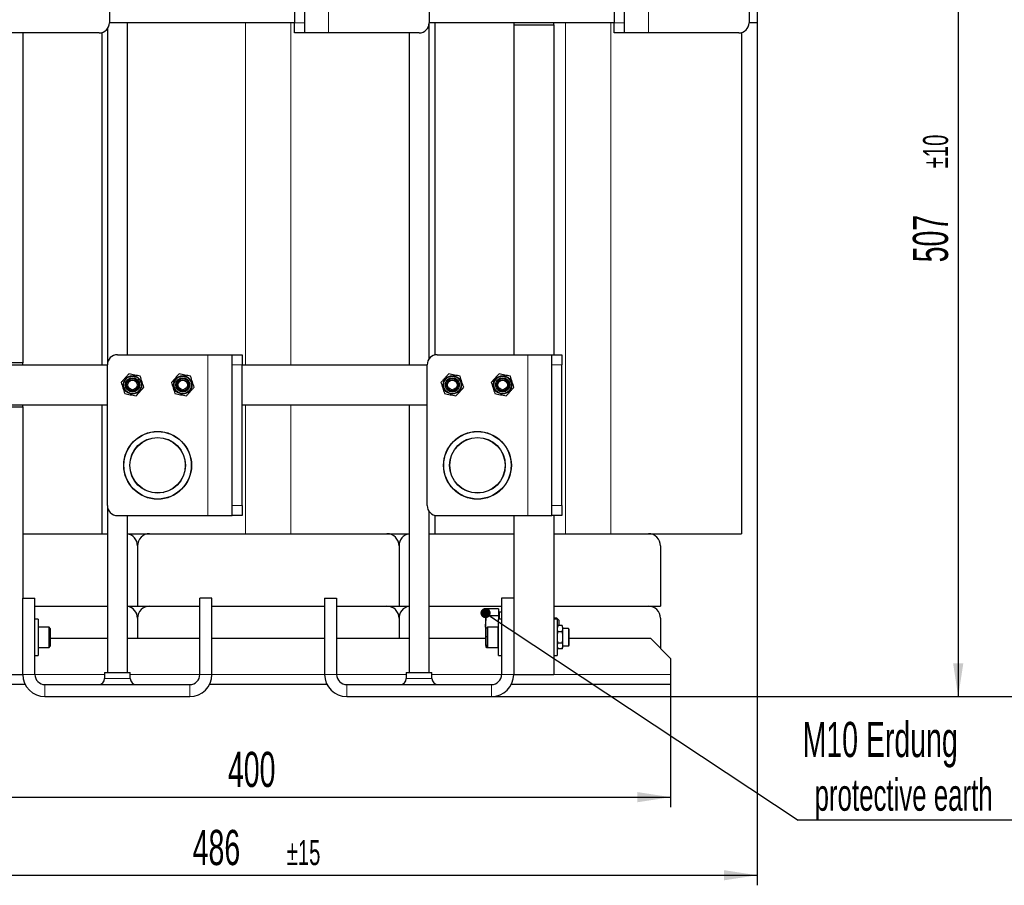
# Model space of a CAD drawing. Header units: millimetres. Extents: x 5 to 418, y 2 to 292.
# Tile 5 of 22: x 57 to 155, y 145 to 231. Entities that reach past the tile are written whole.
import ezdxf

# ---------------------------------------------------------------- set-up
doc = ezdxf.new("R2010")
doc.units = ezdxf.units.MM
doc.layers.add('SLD-0', color=7, linetype='Continuous')
doc.styles.add('SLDTEXTSTYLE0', font='TXT', dxfattribs={"width": 0.605})
doc.dimstyles.new('SLDDIMSTYLE0', dxfattribs={"dimtxt": 3.5, "dimasz": 3.302, "dimexe": 0, "dimexo": 0.0625, "dimgap": 0.875, "dimtad": 1, "dimlfac": 5, "dimrnd": 1e-09, "dimzin": 12, "dimdsep": 46, "dimtxsty": 'SLDTEXTSTYLE0', "dimsah": 1, "dimcen": 0.09, "dimadec": 0, "dimazin": 3, "dimtol": 1, "dimtp": 10, "dimtm": 10, "dimtfac": 1, "dimtdec": 0, "dimtofl": 0, "dimtmove": 0, "dimatfit": 3, "dimfxl": 1, "dimfrac": 2, "dimtolj": 1, "dimarcsym": 0})
doc.dimstyles.new('SLDDIMSTYLE1', dxfattribs={"dimtxt": 3.5, "dimasz": 3.302, "dimexe": 0, "dimexo": 0.0625, "dimgap": 0.875, "dimtad": 1, "dimlfac": 5, "dimrnd": 1e-09, "dimzin": 12, "dimdsep": 46, "dimtxsty": 'SLDTEXTSTYLE0', "dimsah": 1, "dimcen": 0.09, "dimadec": 0, "dimazin": 3, "dimtfac": 1, "dimtofl": 0, "dimtmove": 0, "dimatfit": 3, "dimfxl": 1, "dimfrac": 2, "dimtolj": 1, "dimtzin": 12, "dimarcsym": 0})
doc.dimstyles.new('SLDDIMSTYLE2', dxfattribs={"dimtxt": 3.5, "dimasz": 3.302, "dimexe": 0, "dimexo": 0.0625, "dimgap": 0.875, "dimtad": 1, "dimlfac": 5, "dimrnd": 1e-09, "dimzin": 12, "dimdsep": 46, "dimtxsty": 'SLDTEXTSTYLE0', "dimsah": 1, "dimcen": 0.09, "dimadec": 0, "dimazin": 3, "dimtol": 1, "dimtp": 15, "dimtm": 15, "dimtfac": 1, "dimtdec": 0, "dimtofl": 0, "dimtmove": 0, "dimatfit": 3, "dimfxl": 1, "dimfrac": 2, "dimtolj": 1, "dimarcsym": 0})
doc.dimstyles.new('SLDDIMSTYLE3', dxfattribs={"dimtxt": 0.18, "dimasz": 1.016, "dimexe": 0, "dimexo": 0.0625, "dimgap": 0, "dimtad": 0, "dimtih": 1, "dimtoh": 1, "dimdec": 0, "dimrnd": 1e-09, "dimzin": 0, "dimdsep": 46, "dimtxsty": 'Standard', "dimblk1": 'DOT', "dimblk2": 'DOT', "dimsah": 1, "dimcen": 0.09, "dimadec": 0, "dimazin": 0, "dimtfac": 1.016, "dimtdec": 0, "dimtofl": 0, "dimtmove": 0, "dimatfit": 3, "dimldrblk": 'DOT', "dimfxl": 1, "dimfrac": 2, "dimtolj": 1, "dimtzin": 0, "dimarcsym": 0})

# ---------------------------------------------------------------- blocks, each defined once
blk = doc.blocks.new('_D')
at = {"layer": 'SLD-0'}
for p, q in [((96.385, 276.301), (160.939, 276.301)), ((159.939, 276.301), (159.939, 163.301)), ((103.551, 163.301), (160.939, 163.301))]:
    blk.add_line(p, q, dxfattribs=at)
for points in [[(159.939, 276.301), (159.431, 272.999), (160.447, 272.999)], [(159.939, 163.301), (160.447, 166.603), (159.431, 166.603)]]:
    blk.add_solid(points, dxfattribs=at)
at = {"layer": 'SLD-0', "attachment_point": 1, "rotation": 90, "style": 'SLDTEXTSTYLE0'}
for s, insert, char_height in [('±10', (156.443, 221.645), 2.485), ('565', (155.428, 212.287), 3.5)]:
    blk.add_mtext(s, dxfattribs=dict(at, insert=insert, char_height=char_height))
blk = doc.blocks.new('_D_1')
at = {"layer": 'SLD-0'}
for p, q in [((41.351, 164.501), (41.351, 152.301)), ((121.351, 164.501), (121.351, 152.301)), ((41.351, 153.301), (121.351, 153.301))]:
    blk.add_line(p, q, dxfattribs=at)
for points in [[(41.351, 153.301), (44.653, 152.793), (44.653, 153.809)], [(121.351, 153.301), (118.049, 153.809), (118.049, 152.793)]]:
    blk.add_solid(points, dxfattribs=at)
at = {"layer": 'SLD-0', "insert": (77.34, 157.813), "char_height": 3.5, "attachment_point": 1, "style": 'SLDTEXTSTYLE0'}
blk.add_mtext('400', dxfattribs=at)
blk = doc.blocks.new('_D_2')
at = {"layer": 'SLD-0'}
for p, q in [((103.551, 264.701), (150.951, 264.701)), ((149.951, 264.701), (149.951, 163.301)), ((103.551, 163.301), (150.951, 163.301))]:
    blk.add_line(p, q, dxfattribs=at)
for points in [[(149.951, 264.701), (149.443, 261.399), (150.459, 261.399)], [(149.951, 163.301), (150.459, 166.603), (149.443, 166.603)]]:
    blk.add_solid(points, dxfattribs=at)
at = {"layer": 'SLD-0', "attachment_point": 1, "rotation": 90, "style": 'SLDTEXTSTYLE0'}
for s, insert, char_height in [('±10', (146.454, 215.845), 2.485), ('507', (145.439, 206.487), 3.5)]:
    blk.add_mtext(s, dxfattribs=dict(at, insert=insert, char_height=char_height))
blk = doc.blocks.new('_D_3')
at = {"layer": 'SLD-0', "color": 7}
for p, q in [((129.951, 230.301), (129.951, 144.537)), ((32.751, 192.301), (32.751, 144.537)), ((32.751, 145.537), (129.951, 145.537))]:
    blk.add_line(p, q, dxfattribs=at)
for points in [[(32.751, 145.537), (36.053, 145.029), (36.053, 146.045)], [(129.951, 145.537), (126.649, 146.045), (126.649, 145.029)]]:
    blk.add_solid(points, dxfattribs=at)
at = {"layer": 'SLD-0', "color": 7, "attachment_point": 1, "style": 'SLDTEXTSTYLE0'}
for s, insert, char_height in [('486', (73.837, 150.048), 3.5), ('±15', (83.194, 149.033), 2.485)]:
    blk.add_mtext(s, dxfattribs=dict(at, insert=insert, char_height=char_height))
blk = doc.blocks.new('SW_NOTE_0')
at = {"layer": 'SLD-0', "color": 0}
blk.add_line((30.234, 0), (0, 0), dxfattribs=at)
at = {"layer": 'SLD-0', "color": 0, "attachment_point": 1, "style": 'SLDTEXTSTYLE0'}
for s, insert, char_height in [('M10 Erdung', (0.458, 9.789), 3.5), ('protective earth', (1.649, 4.124), 3.175)]:
    blk.add_mtext(s, dxfattribs=dict(at, insert=insert, char_height=char_height))
blk = doc.blocks.new('_Dot')
at = {"color": 0, "linetype": 'ByBlock', "lineweight": -2}
blk.add_line((-0.5, 0), (-1, 0), dxfattribs=at)
at = {"color": 0, "linetype": 'ByBlock', "const_width": 0.5}
blk.add_lwpolyline([(-0.25, 0, 1), (0.25, 0, 1)], format="xyb", close=True, dxfattribs=at)

msp = doc.modelspace()

# ---------------------------------------------------------------- linework, layer by layer
at = {"color": 7, "linetype": 'Continuous', "lineweight": 18}
for p, q in [((87.3507, 245.3015), (87.3507, 229.3015)), ((119.1507, 245.3015), (119.1507, 229.3015)), ((79.1007, 230.3015), (79.1007, 196.3015)), ((83.6007, 230.3015), (83.6007, 196.3015)), ((83.9507, 230.3015), (84.9507, 230.3015)), ((110.9007, 230.3015), (110.9007, 179.5015)), ((115.4007, 230.3015), (115.4007, 179.5015)), ((115.7507, 230.3015), (116.7507, 230.3015)), ((75.3507, 181.3015), (75.3507, 197.3015)), ((107.1507, 181.3015), (107.1507, 197.3015)), ((78.7507, 196.3015), (77.7507, 196.3015)), ((110.5507, 196.3015), (109.5507, 196.3015)), ((79.1007, 192.3015), (79.1007, 179.5015)), ((83.6007, 192.3015), (83.6007, 179.5015)), ((77.7507, 182.3015), (78.7507, 182.3015)), ((109.5507, 182.3015), (110.5507, 182.3015)), ((58.5207, 170.2015), (58.5207, 169.758)), ((58.5207, 169.758), (58.5207, 168.2015)), ((104.1807, 168.2015), (104.1807, 170.2015)), ((111.1907, 170.0675), (111.1907, 168.3354)), ((58.1507, 165.5015), (56.9507, 165.5015)), ((65.0707, 165.5015), (58.1507, 165.5015)), ((74.5507, 165.5015), (67.6307, 165.5015)), ((74.5507, 165.5015), (75.7507, 165.5015)), ((86.9507, 165.5015), (75.7507, 165.5015)), ((88.1507, 165.5015), (86.9507, 165.5015)), ((95.0707, 165.5015), (88.1507, 165.5015)), ((104.5507, 165.5015), (97.6307, 165.5015)), ((104.5507, 165.5015), (105.7507, 165.5015)), ((121.3507, 165.5015), (109.7507, 165.5015)), ((59.1507, 164.5015), (59.1507, 163.3015)), ((65.0707, 165.1015), (67.6307, 165.1015)), ((73.5507, 164.5015), (73.5507, 163.3015)), ((89.1507, 164.5015), (89.1507, 163.3015)), ((95.0707, 165.1015), (96.3507, 165.1015)), ((96.3507, 165.1015), (97.6307, 165.1015)), ((103.5507, 164.5015), (103.5507, 163.3015))]:
    msp.add_line(p, q, dxfattribs=at)
at = {"color": 7, "linetype": 'Continuous', "lineweight": 25}
for p, q in [((65.5507, 244.3015), (65.5507, 230.3015)), ((83.9507, 244.3015), (83.9507, 230.3015)), ((84.9507, 244.3015), (84.9507, 230.3015)), ((97.3507, 244.3015), (97.3507, 230.3015)), ((115.7507, 244.3015), (115.7507, 230.3015)), ((116.7507, 244.3015), (116.7507, 230.3015)), ((129.1507, 244.3015), (129.1507, 230.3015)), ((129.9507, 234.3015), (129.9507, 230.3015)), ((83.9507, 230.3015), (65.5507, 230.3015)), ((67.3507, 197.3015), (67.3507, 230.3015)), ((83.9507, 229.3015), (83.9507, 230.3015)), ((84.9507, 230.3015), (84.9507, 229.3015)), ((97.3507, 196.9015), (97.3507, 230.3015)), ((115.7507, 230.3015), (97.3507, 230.3015)), ((97.9007, 230.3015), (97.9007, 197.2697)), ((105.7507, 230.3015), (105.7507, 230.1015)), ((105.7507, 230.1015), (109.7507, 230.1015)), ((105.7507, 230.1015), (105.7507, 197.3015)), ((109.7507, 230.1015), (109.7507, 230.3015)), ((109.7507, 230.1015), (109.7507, 197.3015)), ((115.7507, 229.3015), (115.7507, 230.3015)), ((116.7507, 230.3015), (116.7507, 229.3015)), ((129.9507, 230.3015), (129.1507, 230.3015)), ((64.5507, 229.3015), (55.5507, 229.3015)), ((56.9507, 229.3015), (56.9507, 196.5015)), ((64.8007, 229.3332), (64.8007, 196.3015)), ((65.3507, 229.7015), (65.3507, 196.3015)), ((84.9507, 229.3015), (83.9507, 229.3015)), ((87.3507, 229.3015), (84.9507, 229.3015)), ((96.3507, 229.3015), (87.3507, 229.3015)), ((95.3507, 229.3015), (95.3507, 196.3015)), ((116.7507, 229.3015), (115.7507, 229.3015)), ((119.1507, 229.3015), (116.7507, 229.3015)), ((128.1507, 229.3015), (119.1507, 229.3015)), ((128.4007, 229.3332), (128.4007, 179.5015)), ((66.3507, 197.3015), (75.3507, 197.3015)), ((75.3507, 197.3015), (77.7507, 197.3015)), ((77.7507, 197.3015), (78.7507, 197.3015)), ((77.7507, 196.3015), (77.7507, 197.3015)), ((78.7507, 197.3015), (78.7507, 196.3015)), ((98.1507, 197.3015), (107.1507, 197.3015)), ((107.1507, 197.3015), (109.5507, 197.3015)), ((109.5507, 197.3015), (110.5507, 197.3015)), ((109.5507, 196.3015), (109.5507, 197.3015)), ((110.5507, 197.3015), (110.5507, 196.3015)), ((46.9507, 196.3015), (65.3507, 196.3015)), ((56.9507, 196.5015), (52.9507, 196.5015)), ((56.9507, 196.3015), (56.9507, 196.5015)), ((65.3507, 182.3015), (65.3507, 196.3015)), ((77.7507, 182.3015), (77.7507, 196.3015)), ((78.7507, 196.3015), (97.1507, 196.3015)), ((78.7507, 182.3015), (78.7507, 196.3015)), ((97.1507, 182.3015), (97.1507, 196.3015)), ((109.5507, 182.3015), (109.5507, 196.3015)), ((110.5507, 182.3015), (110.5507, 196.3015)), ((46.9507, 192.3015), (65.3507, 192.3015)), ((52.9507, 192.1015), (56.9507, 192.1015)), ((56.9507, 192.1015), (56.9507, 192.3015)), ((56.9507, 192.1015), (56.9507, 173.1015)), ((64.8007, 192.3015), (64.8007, 179.5015)), ((78.7507, 192.3015), (97.1507, 192.3015)), ((95.3507, 192.3015), (95.3507, 165.7015)), ((68.2524, 188.0921), (68.1729, 187.9806)), ((100.0524, 188.0921), (99.9729, 187.9806)), ((69.0494, 183.8789), (69.0799, 183.8402)), ((70.9055, 183.5876), (70.9664, 183.6213)), ((100.8494, 183.8789), (100.8799, 183.8402)), ((102.7055, 183.5876), (102.7664, 183.6213)), ((65.3507, 182.3015), (65.3507, 165.7015)), ((77.7507, 181.3015), (77.7507, 182.3015)), ((78.7507, 182.3015), (78.7507, 181.3015)), ((109.5507, 181.3015), (109.5507, 182.3015)), ((110.5507, 182.3015), (110.5507, 181.3015)), ((66.3507, 181.3015), (75.3507, 181.3015)), ((67.3507, 165.7015), (67.3507, 181.3015)), ((75.3507, 181.3015), (77.7507, 181.3015)), ((78.7507, 181.3015), (77.7507, 181.3015)), ((97.3507, 165.7015), (97.3507, 181.7015)), ((97.9007, 181.3332), (97.9007, 179.5015)), ((98.1507, 181.3015), (107.1507, 181.3015)), ((105.7507, 181.3015), (105.7507, 173.1015)), ((107.1507, 181.3015), (109.5507, 181.3015)), ((110.5507, 181.3015), (109.5507, 181.3015)), ((109.7507, 181.3015), (109.7507, 165.5015)), ((56.9507, 179.5015), (63.4352, 179.5015)), ((63.4352, 179.5015), (65.3507, 179.5015)), ((67.3507, 179.5015), (79.1007, 179.5015)), ((79.1007, 179.5015), (83.6007, 179.5015)), ((83.6007, 179.5015), (95.3507, 179.5015)), ((97.3507, 179.5015), (99.2663, 179.5015)), ((99.2663, 179.5015), (105.7507, 179.5015)), ((109.7507, 179.5015), (110.9007, 179.5015)), ((110.9007, 179.5015), (115.4007, 179.5015)), ((115.4007, 179.5015), (128.4007, 179.5015)), ((68.3507, 178.3015), (68.3507, 172.3015)), ((94.3507, 178.3015), (94.3507, 172.3015)), ((120.3507, 178.3015), (120.3507, 172.3015)), ((56.9507, 165.5015), (56.9507, 173.1015)), ((56.9507, 173.1015), (58.1507, 173.1015)), ((58.1507, 165.5015), (58.1507, 173.1015)), ((58.1507, 172.3015), (65.3507, 172.3015)), ((67.3507, 172.3015), (68.3507, 172.3015)), ((68.3507, 172.3015), (74.5507, 172.3015)), ((69.5507, 172.3015), (74.5507, 172.3015)), ((75.7507, 173.1015), (74.5507, 173.1015)), ((74.5507, 165.5015), (74.5507, 173.1015)), ((75.7507, 165.5015), (75.7507, 173.1015)), ((75.7507, 172.3015), (86.9507, 172.3015)), ((86.9507, 173.1015), (86.9507, 165.5015)), ((86.9507, 173.1015), (88.1507, 173.1015)), ((88.1507, 173.1015), (88.1507, 165.5015)), ((88.1507, 172.3015), (93.1507, 172.3015)), ((88.1507, 172.3015), (95.3507, 172.3015)), ((97.3507, 172.3015), (104.5507, 172.3015)), ((104.5507, 173.1015), (104.5507, 165.5015)), ((105.7507, 173.1015), (104.5507, 173.1015)), ((105.7507, 173.1015), (105.7507, 165.5015)), ((109.7507, 172.3015), (119.1507, 172.3015)), ((109.7507, 172.3015), (120.3507, 172.3015)), ((102.9941, 171.9205), (102.9507, 171.8015)), ((102.9507, 171.8015), (102.9507, 171.6902)), ((102.9507, 171.6902), (102.9507, 170.3721)), ((102.9507, 170.3721), (103.0465, 171.341)), ((104.2307, 172.0394), (103.0465, 172.0394)), ((104.2307, 171.341), (103.0465, 171.341)), ((104.2307, 172.0394), (104.2307, 171.341)), ((104.3507, 171.5645), (104.2307, 171.6337)), ((104.2307, 171.341), (104.2307, 171.0015)), ((104.5507, 171.7015), (104.3507, 171.7015)), ((104.3507, 171.0015), (104.3507, 171.7015)), ((58.4707, 171.0015), (58.1507, 171.0015)), ((58.4707, 171.0015), (58.4707, 170.0463)), ((68.3507, 171.1015), (68.3507, 169.1015)), ((94.3507, 171.1015), (94.3507, 169.1015)), ((103.0307, 169.5622), (102.9507, 170.3721)), ((102.9507, 170.3721), (102.9507, 168.7833)), ((104.5507, 171.0015), (104.2307, 171.0015)), ((104.2307, 168.9211), (104.2307, 171.0015)), ((110.0467, 171.1015), (109.7507, 171.1015)), ((110.0707, 171.0015), (109.7507, 171.0015)), ((110.2307, 170.9175), (110.0467, 171.1015)), ((110.0467, 171.1015), (110.0467, 171.0015)), ((110.0707, 171.0015), (110.0707, 167.4015)), ((110.1595, 170.3562), (110.0707, 170.1121)), ((110.5619, 170.3562), (110.1595, 170.3562)), ((110.2307, 170.9175), (110.2307, 170.3562)), ((110.6507, 170.1121), (110.5619, 170.3562)), ((120.3507, 171.1015), (120.3507, 168.1015)), ((58.4707, 170.0463), (58.4707, 167.4015)), ((59.5507, 170.2015), (58.5207, 170.2015)), ((59.6707, 170.0815), (59.5507, 170.2015)), ((59.5507, 169.758), (59.5507, 170.2015)), ((59.5507, 168.2015), (59.5507, 169.758)), ((59.6707, 170.0815), (59.6707, 169.6912)), ((59.6707, 169.6912), (59.6707, 168.3215)), ((103.1507, 170.2015), (103.0307, 170.0815)), ((103.0307, 168.3215), (103.0307, 170.0815)), ((104.1807, 170.2015), (103.1507, 170.2015)), ((103.1507, 170.2015), (103.1507, 168.2015)), ((110.1595, 169.7788), (110.5619, 169.7788)), ((110.6507, 169.2015), (110.6507, 170.1121)), ((111.1907, 170.0675), (110.6507, 170.0675)), ((111.2707, 168.4154), (111.2707, 169.9875)), ((59.6707, 169.1015), (65.3507, 169.1015)), ((67.3507, 169.1015), (74.5507, 169.1015)), ((75.7507, 169.1015), (86.9507, 169.1015)), ((88.1507, 169.1015), (95.3507, 169.1015)), ((97.3507, 169.1015), (102.9507, 169.1015)), ((103.0307, 169.3013), (102.9507, 168.7833)), ((102.9507, 168.7833), (103.0465, 168.1635)), ((102.9507, 168.7833), (102.9507, 168.4015)), ((102.9507, 168.4015), (102.9941, 168.2824)), ((104.2307, 167.4015), (104.2307, 168.9211)), ((110.5619, 168.6241), (110.1595, 168.6241)), ((110.6507, 168.2908), (110.6507, 169.2015)), ((111.2707, 169.1015), (119.3507, 169.1015)), ((121.3507, 167.1015), (119.3507, 169.1015)), ((58.5207, 168.2015), (59.5507, 168.2015)), ((59.5507, 168.2015), (59.6707, 168.3215)), ((103.0307, 168.3215), (103.1507, 168.2015)), ((104.2307, 168.1635), (103.0465, 168.1635)), ((103.1507, 168.2015), (104.1807, 168.2015)), ((110.0707, 168.2908), (110.1595, 168.0468)), ((110.5619, 168.0468), (110.1595, 168.0468)), ((110.5619, 168.0468), (110.6507, 168.2908)), ((110.6507, 168.3354), (111.1907, 168.3354)), ((58.1507, 167.4015), (58.4707, 167.4015)), ((104.2307, 167.4015), (104.5507, 167.4015)), ((109.7507, 167.4015), (110.0707, 167.4015)), ((121.3507, 167.1015), (121.3507, 165.5015)), ((52.9507, 165.5015), (56.9507, 165.5015)), ((65.0707, 165.7015), (65.0707, 165.1015)), ((65.0707, 165.7015), (67.6307, 165.7015)), ((67.6307, 165.1015), (67.6307, 165.7015)), ((95.0707, 165.7015), (95.0707, 165.1015)), ((95.0707, 165.7015), (96.3507, 165.7015)), ((96.3507, 165.7015), (97.6307, 165.7015)), ((97.6307, 165.1015), (97.6307, 165.7015)), ((105.7507, 165.5015), (109.7507, 165.5015)), ((121.3507, 165.5015), (121.3507, 164.5015)), ((57.1911, 164.5015), (41.3507, 164.5015)), ((59.1507, 164.5015), (73.5507, 164.5015)), ((87.1911, 164.5015), (75.5103, 164.5015)), ((89.1507, 164.5015), (103.5507, 164.5015)), ((121.3507, 164.5015), (105.5103, 164.5015)), ((59.1507, 163.3015), (73.5507, 163.3015)), ((89.1507, 163.3015), (103.5507, 163.3015))]:
    msp.add_line(p, q, dxfattribs=at)
for centre, radius in [((67.8507, 194.3015), 0.9107), ((67.8507, 194.3015), 0.866), ((67.8507, 194.3015), 0.706), ((67.8507, 194.3015), 0.6), ((72.8507, 194.3015), 0.9107), ((72.8507, 194.3015), 0.866), ((72.8507, 194.3015), 0.706), ((72.8507, 194.3015), 0.6), ((99.6507, 194.3015), 0.9107), ((99.6507, 194.3015), 0.866), ((99.6507, 194.3015), 0.706), ((99.6507, 194.3015), 0.6), ((104.6507, 194.3015), 0.9107), ((104.6507, 194.3015), 0.866), ((104.6507, 194.3015), 0.706), ((104.6507, 194.3015), 0.6), ((67.8507, 194.3015), 0.4773), ((72.8507, 194.3015), 0.4773), ((99.6507, 194.3015), 0.4773), ((104.6507, 194.3015), 0.4773), ((70.3507, 186.3015), 3.37), ((70.3507, 186.3015), 3.35), ((70.3507, 186.3015), 2.77), ((70.3507, 186.3015), 2.75), ((102.1507, 186.3015), 3.37), ((102.1507, 186.3015), 3.35), ((102.1507, 186.3015), 2.77), ((102.1507, 186.3015), 2.75)]:
    msp.add_circle(centre, radius, dxfattribs=at)
for centre, radius, start, end in [((64.5507, 230.3015), 1, 270, 0), ((96.3507, 230.3015), 1, 270, 0), ((128.1507, 230.3015), 1, 270, 0), ((66.3507, 196.3015), 1, 90, 180), ((98.1507, 196.3015), 1, 90, 180), ((66.3507, 182.3015), 1, 180, 270), ((98.1507, 182.3015), 1, 180, 270), ((67.1507, 178.3015), 1.2, 0, 80.405932), ((69.5507, 178.3015), 1.2, 90, 180), ((93.1507, 178.3015), 1.2, 0, 90), ((95.5507, 178.3015), 1.2, 99.594068, 180), ((119.1507, 178.3015), 1.2, 0, 90), ((69.5507, 171.1015), 1.2, 90, 180), ((93.1507, 171.1015), 1.2, 0, 90), ((119.1507, 171.1015), 1.2, 0, 90), ((67.1507, 171.1015), 1.2, 0, 80.405932), ((95.5507, 171.1015), 1.2, 99.594068, 180), ((58.5207, 170.1515), 0.05, 90, 180), ((104.1807, 170.1515), 0.05, 0, 90), ((111.1907, 169.9875), 0.08, 0, 90), ((111.1907, 168.4154), 0.08, 270, 0), ((58.5207, 168.2515), 0.05, 180, 270), ((104.1807, 168.2515), 0.05, 270, 0), ((59.1507, 165.5015), 2.2, 180, 270), ((59.1507, 165.5015), 1, 180, 270), ((73.5507, 165.5015), 1, 270, 0), ((73.5507, 165.5015), 2.2, 270, 0), ((89.1507, 165.5015), 2.2, 180, 270), ((89.1507, 165.5015), 1, 180, 270), ((103.5507, 165.5015), 2.2, 270, 0), ((103.5507, 165.5015), 1, 270, 0), ((64.4707, 165.1015), 0.6, 270, 0), ((68.2307, 165.1015), 0.6, 180, 270), ((94.4707, 165.1015), 0.6, 270, 0), ((98.2307, 165.1015), 0.6, 180, 270)]:
    msp.add_arc(centre, radius, start, end, dxfattribs=at)
for points, knots in [([(67.4956, 195.4002), (67.4329, 195.3308), (67.3071, 195.1914), (67.1138, 194.9774), (66.9176, 194.7602), (66.7872, 194.6158), (66.7216, 194.5433)], [0, 0, 0, 0, 0.2447066, 0.4911898, 0.7444174, 1, 1, 1, 1]), ([(68.6247, 195.1584), (68.5332, 195.178), (68.3496, 195.2173), (68.0677, 195.2777), (67.7814, 195.339), (67.5912, 195.3797), (67.4956, 195.4002)], [0, 0, 0, 0, 0.2447066, 0.4911898, 0.7444174, 1, 1, 1, 1]), ([(72.4956, 195.4002), (72.3689, 195.2599), (72.111, 194.9744), (71.8529, 194.6887), (71.7216, 194.5433)], [0, 0, 0, 0, 0.4912125, 1, 1, 1, 1]), ([(73.6247, 195.1584), (73.4399, 195.198), (73.0636, 195.2785), (72.6872, 195.3592), (72.4956, 195.4002)], [0, 0, 0, 0, 0.4912125, 1, 1, 1, 1]), ([(99.2956, 195.4002), (99.2329, 195.3308), (99.1071, 195.1914), (98.9138, 194.9774), (98.7176, 194.7602), (98.5872, 194.6158), (98.5216, 194.5433)], [0, 0, 0, 0, 0.2447066, 0.4911898, 0.7444174, 1, 1, 1, 1]), ([(100.4247, 195.1584), (100.3332, 195.178), (100.1496, 195.2173), (99.8677, 195.2777), (99.5814, 195.339), (99.3912, 195.3797), (99.2956, 195.4002)], [0, 0, 0, 0, 0.2447066, 0.4911898, 0.7444174, 1, 1, 1, 1]), ([(104.2956, 195.4002), (104.1689, 195.2599), (103.911, 194.9744), (103.6529, 194.6887), (103.5216, 194.5433)], [0, 0, 0, 0, 0.4912125, 1, 1, 1, 1]), ([(105.4247, 195.1584), (105.2399, 195.198), (104.8636, 195.2785), (104.4872, 195.3592), (104.2956, 195.4002)], [0, 0, 0, 0, 0.4912125, 1, 1, 1, 1]), ([(68.2058, 193.2027), (68.3325, 193.343), (68.5905, 193.6286), (68.8485, 193.9143), (68.9798, 194.0596)], [0, 0, 0, 0, 0.4912125, 1, 1, 1, 1]), ([(73.2058, 193.2027), (73.2685, 193.2721), (73.3944, 193.4115), (73.5877, 193.6255), (73.7839, 193.8427), (73.9143, 193.9871), (73.9798, 194.0596)], [0, 0, 0, 0, 0.2447066, 0.4911898, 0.7444174, 1, 1, 1, 1]), ([(100.0058, 193.2027), (100.1325, 193.343), (100.3905, 193.6286), (100.6485, 193.9143), (100.7798, 194.0596)], [0, 0, 0, 0, 0.4912125, 1, 1, 1, 1]), ([(105.0058, 193.2027), (105.0685, 193.2721), (105.1944, 193.4115), (105.3877, 193.6255), (105.5839, 193.8427), (105.7143, 193.9871), (105.7798, 194.0596)], [0, 0, 0, 0, 0.2447066, 0.4911898, 0.7444174, 1, 1, 1, 1]), ([(67.0767, 193.4446), (67.2616, 193.405), (67.6378, 193.3244), (68.0143, 193.2437), (68.2058, 193.2027)], [0, 0, 0, 0, 0.4912125, 1, 1, 1, 1]), ([(72.0767, 193.4446), (72.1682, 193.425), (72.3518, 193.3856), (72.6338, 193.3252), (72.92, 193.2639), (73.1103, 193.2232), (73.2058, 193.2027)], [0, 0, 0, 0, 0.2447066, 0.4911898, 0.7444174, 1, 1, 1, 1]), ([(98.8767, 193.4446), (99.0616, 193.405), (99.4378, 193.3244), (99.8143, 193.2437), (100.0058, 193.2027)], [0, 0, 0, 0, 0.4912125, 1, 1, 1, 1]), ([(103.8767, 193.4446), (103.9682, 193.425), (104.1518, 193.3856), (104.4338, 193.3252), (104.72, 193.2639), (104.9103, 193.2232), (105.0058, 193.2027)], [0, 0, 0, 0, 0.2447066, 0.4911898, 0.7444174, 1, 1, 1, 1]), ([(102.9507, 171.6902), (102.9614, 171.7783), (102.9755, 171.8954), (103.0323, 172.0108), (103.0465, 172.0394)], [0, 0, 0, 0, 0.7514018, 1, 1, 1, 1]), ([(103.0465, 171.341), (103.0447, 171.3444), (102.9861, 171.4595), (102.9681, 171.5766), (102.9507, 171.6902)], [0, 0, 0, 0, 0.0295958, 1, 1, 1, 1]), ([(110.1595, 169.7788), (110.1443, 169.8256), (110.1136, 169.9195), (110.0985, 170.0637), (110.1121, 170.21), (110.1437, 170.3073), (110.1595, 170.3562)], [0, 0, 0, 0, 0.2447065, 0.4911898, 0.7444174, 1, 1, 1, 1]), ([(110.5619, 170.3562), (110.5772, 170.3094), (110.6078, 170.2155), (110.623, 170.0713), (110.6094, 169.925), (110.5778, 169.8277), (110.5619, 169.7788)], [0, 0, 0, 0, 0.2447066, 0.4911898, 0.7444174, 1, 1, 1, 1]), ([(110.1595, 168.6241), (110.1314, 168.8166), (110.0751, 169.2015), (110.1314, 169.5864), (110.1595, 169.7788)], [0, 0, 0, 0, 0.5, 1, 1, 1, 1]), ([(110.1595, 168.0468), (110.1443, 168.0935), (110.1136, 168.1874), (110.0985, 168.3316), (110.1121, 168.478), (110.1437, 168.5753), (110.1595, 168.6241)], [0, 0, 0, 0, 0.2447065, 0.4911898, 0.7444174, 1, 1, 1, 1]), ([(110.5619, 168.6241), (110.5897, 168.5296), (110.6464, 168.3372), (110.5904, 168.1447), (110.5619, 168.0468)], [0, 0, 0, 0, 0.4912125, 1, 1, 1, 1]), ([(103.0465, 168.1635), (103.0447, 168.1669), (103.0241, 168.2069), (103.0176, 168.2476), (103.0116, 168.2848)], [0, 0, 0, 0, 0.085172, 1, 1, 1, 1])]:
    msp.add_open_spline(points, degree=3, knots=knots, dxfattribs=at)
for points in [[(68.9798, 194.0596), (68.9206, 194.2427), (68.8023, 194.609), (68.6839, 194.9752), (68.6247, 195.1584)], [(73.9798, 194.0596), (73.9206, 194.2427), (73.8023, 194.609), (73.6839, 194.9752), (73.6247, 195.1584)], [(100.7798, 194.0596), (100.7206, 194.2427), (100.6023, 194.609), (100.4839, 194.9752), (100.4247, 195.1584)], [(105.7798, 194.0596), (105.7206, 194.2427), (105.6023, 194.609), (105.4839, 194.9752), (105.4247, 195.1584)], [(66.7216, 194.5433), (66.7808, 194.3602), (66.8992, 193.9939), (67.0176, 193.6277), (67.0767, 193.4446)], [(71.7216, 194.5433), (71.7808, 194.3602), (71.8992, 193.9939), (72.0176, 193.6277), (72.0767, 193.4446)], [(98.5216, 194.5433), (98.5808, 194.3602), (98.6992, 193.9939), (98.8176, 193.6277), (98.8767, 193.4446)], [(103.5216, 194.5433), (103.5808, 194.3602), (103.6992, 193.9939), (103.8176, 193.6277), (103.8767, 193.4446)], [(110.5619, 169.7788), (110.5901, 169.5864), (110.6464, 169.2015), (110.5901, 168.8166), (110.5619, 168.6241)]]:
    msp.add_open_spline(points, degree=3, dxfattribs=at)

# ---------------------------------------------------------------- block references
at = {"layer": 'SLD-0', "color": 7}
msp.add_blockref('SW_NOTE_0', (134.0226, 151.0013), dxfattribs=at)

# ---------------------------------------------------------------- dimensions: what is measured, and where the dimension line sits
at = {"layer": 'SLD-0'}
for base, p1, picture, middle in [((159.9394, 163.3015), (96.3854, 276.3012), '_D', (159.9394, 219.8014)), ((149.9507, 163.3015), (103.5507, 264.7015), '_D_2', (149.9507, 214.0015))]:
    dim = msp.add_linear_dim(base=base, p1=p1, p2=(103.5507, 163.3015), angle=90, dimstyle='SLDDIMSTYLE0', dxfattribs=at)
    dim.commit()
    dim.dimension.update_dxf_attribs({"geometry": picture, "text_midpoint": middle, "dimtype": 160})
at = {"layer": 'SLD-0', "color": 7}
dim = msp.add_linear_dim(base=(129.9507, 145.5366), p1=(32.7507, 192.3015), p2=(129.9507, 230.3015), dimstyle='SLDDIMSTYLE2', dxfattribs=at)
dim.commit()
dim.dimension.update_dxf_attribs({"geometry": '_D_3', "text_midpoint": (81.3507, 145.5366), "dimtype": 160})
at = {"layer": 'SLD-0'}
dim = msp.add_linear_dim(base=(121.3507, 153.3015), p1=(41.3507, 164.5015), p2=(121.3507, 164.5015), dimstyle='SLDDIMSTYLE1', dxfattribs=at)
dim.commit()
dim.dimension.update_dxf_attribs({"geometry": '_D_1', "text_midpoint": (81.3507, 153.3015), "dimtype": 160})

# ---------------------------------------------------------------- leaders
at = {"layer": 'SLD-0', "color": 7}
msp.add_leader([(102.9564, 171.6086), (134.0226, 151.0013)], dimstyle='SLDDIMSTYLE3', dxfattribs=at)

doc.saveas('drawing.dxf')
